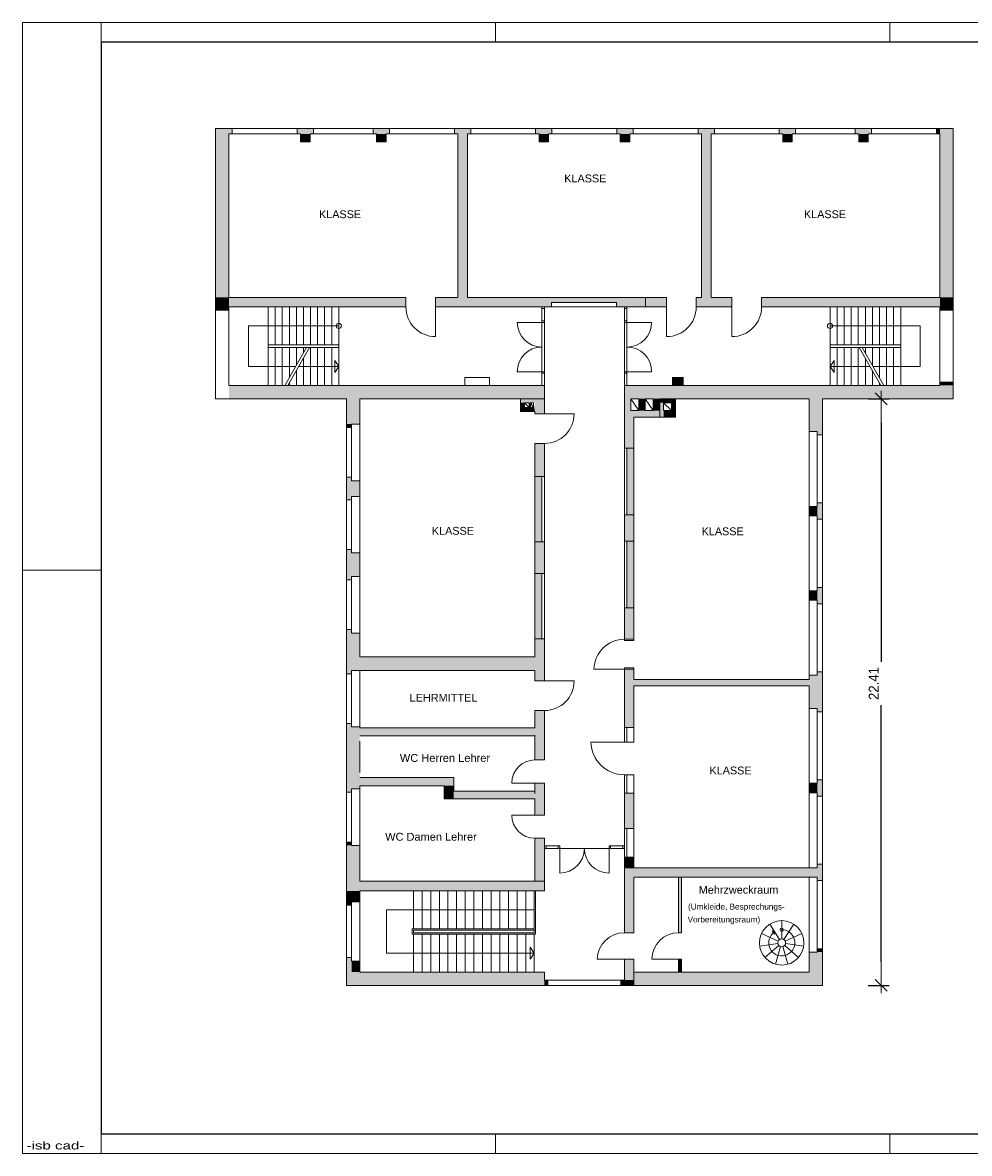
# Model space of a CAD drawing. Header units: millimetres. Extents: x 0 to 61.6, y 0 to 43.2.
# Tile 1 of 2: x 0 to 36.2, y 0 to 43.2. Entities that reach past the tile are written whole.
import ezdxf
from ezdxf.enums import TextEntityAlignment as Align

# ---------------------------------------------------------------- set-up
doc = ezdxf.new("R2010")
doc.units = ezdxf.units.MM
doc.linetypes.add('DURCHG', pattern=[0])
for name, color, linetype in [('BEMASSUNG', 7, 'Continuous'), ('BESCHRIFTUNG', 7, 'Continuous'), ('FASSADE', 7, 'Continuous'), ('FENSTER', 7, 'Continuous'), ('GELAENDER', 7, 'Continuous'), ('GEOMETRIE', 7, 'Continuous'), ('GERAETE', 7, 'Continuous'), ('PLANSYMBOL', 7, 'Continuous'), ('SCHRAFF', 7, 'Continuous'), ('TEXTE', 7, 'Continuous'), ('TRAGWAND', 7, 'Continuous'), ('TREPPE', 7, 'Continuous'), ('TUER', 7, 'Continuous')]:
    doc.layers.add(name, color=color, linetype=linetype)
doc.styles.add('Arial', font='ARIAL.TTF')
doc.dimstyles.new('ISBSTRICH1E', dxfattribs={"dimtxt": 0.375, "dimasz": 0.9, "dimexe": 0.3, "dimexo": 0, "dimgap": 0.135, "dimtad": 1, "dimdec": 4, "dimzin": 0, "dimdsep": 46, "dimtxsty": 'Standard', "dimblk": 'ID1', "dimblk1": 'ID1', "dimblk2": 'ID1', "dimcen": 0.09, "dimdle": 0.3, "dimclrd": 7, "dimclre": 7, "dimclrt": 7, "dimadec": 4, "dimazin": 0, "dimtfac": 1, "dimtdec": 4, "dimtix": 1, "dimtmove": 2, "dimatfit": 3, "dimfxl": 0, "dimtvp": 0.001778, "dimtolj": 1, "dimtzin": 0, "dimarcsym": 0})

# ---------------------------------------------------------------- blocks, each defined once
blk = doc.blocks.new('ID1')
at = {"layer": 'BEMASSUNG', "color": 7, "linetype": 'DURCHG', "lineweight": 9, "ltscale": 1.5}
blk.add_line((0.333, 0), (-1, 0), dxfattribs=at)
at = {"layer": 'BEMASSUNG', "color": 7, "linetype": 'DURCHG', "lineweight": 25, "ltscale": 1.5}
blk.add_line((-0.25, -0.25), (0.25, 0.25), dxfattribs=at)
blk = doc.blocks.new('*D2')
at = {"layer": 'BEMASSUNG', "color": 7, "lineweight": -2}
for p, q in [((32.322, 28.829), (33.122, 28.829)), ((32.822, 27.929), (32.822, 18.774)), ((32.822, 7.319), (32.822, 17.125)), ((32.322, 6.419), (33.122, 6.419))]:
    blk.add_line(p, q, dxfattribs=at)
at = {"layer": 'Defpoints', "color": 0}
for p in [(32.322, 28.829), (32.322, 6.419), (32.822, 6.419)]:
    blk.add_point(p, dxfattribs=at)
at = {"layer": 'BEMASSUNG', "color": 7, "lineweight": -2, "xscale": 0.9, "yscale": 0.9, "zscale": 0.9}
for p, rotation in [((32.822, 28.829), 89.9999999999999), ((32.822, 6.419), 269.9999999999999)]:
    blk.add_blockref('ID1', p, dxfattribs=dict(at, rotation=rotation))
at = {"layer": 'BEMASSUNG', "color": 7, "insert": (32.534, 17.95), "char_height": 0.375, "attachment_point": 5, "rotation": 90}
blk.add_mtext('\\A1;22.41', dxfattribs=at)

msp = doc.modelspace()

# ---------------------------------------------------------------- hatches: boundary and pattern name
at = {"layer": 'SCHRAFF'}
for points in [[(7.37636, 38.94918), (8.01636, 38.94918), (8.01636, 39.14918), (7.37636, 39.14918)], [(7.37636, 32.70418), (7.88636, 32.70418), (7.88636, 38.94918), (7.37636, 38.94918)], [(10.49619, 38.94918), (11.12119, 38.94918), (11.12119, 39.14918), (10.49619, 39.14918)], [(10.62619, 38.63918), (10.99119, 38.63918), (10.99119, 38.94918), (10.62619, 38.94918)], [(13.40152, 38.94918), (14.02652, 38.94918), (14.02652, 39.14918), (13.40152, 39.14918)], [(13.53152, 38.63918), (13.89652, 38.63918), (13.89652, 38.94918), (13.53152, 38.94918)], [(16.50636, 38.94918), (17.13136, 38.94918), (17.13136, 39.14918), (16.50636, 39.14918)], [(16.63636, 32.70418), (17.00136, 32.70418), (17.00136, 38.94918), (16.63636, 38.94918)], [(19.61119, 38.94918), (20.23619, 38.94918), (20.23619, 39.14918), (19.61119, 39.14918)], [(19.74119, 38.63918), (20.10619, 38.63918), (20.10619, 38.94918), (19.74119, 38.94918)], [(22.71652, 38.94918), (23.34152, 38.94918), (23.34152, 39.14918), (22.71652, 39.14918)], [(22.84652, 38.63918), (23.21152, 38.63918), (23.21152, 38.94918), (22.84652, 38.94918)], [(25.82136, 38.94918), (26.44636, 38.94918), (26.44636, 39.14918), (25.82136, 39.14918)], [(25.95136, 32.70418), (26.31636, 32.70418), (26.31636, 38.94918), (25.95136, 38.94918)], [(28.92619, 38.94918), (29.55119, 38.94918), (29.55119, 39.14918), (28.92619, 39.14918)], [(29.05619, 38.63918), (29.42119, 38.63918), (29.42119, 38.94918), (29.05619, 38.94918)], [(31.83152, 38.94918), (32.45652, 38.94918), (32.45652, 39.14918), (31.83152, 39.14918)], [(31.96152, 38.63918), (32.32652, 38.63918), (32.32652, 38.94918), (31.96152, 38.94918)], [(34.93636, 38.94918), (35.06636, 38.94918), (35.06636, 39.14918), (34.93636, 39.14918)], [(35.06636, 32.70418), (35.57636, 32.70418), (35.57636, 39.14918), (35.06636, 39.14918)], [(7.37636, 32.20918), (7.88636, 32.20918), (7.88636, 32.70418), (7.37636, 32.70418)], [(7.88636, 32.33918), (14.65136, 32.33918), (14.65136, 32.70418), (7.88636, 32.70418)], [(15.78636, 32.33918), (20.21886, 32.33918), (20.21886, 32.70418), (15.78636, 32.70418)], [(20.21886, 32.50418), (22.70636, 32.50418), (22.70636, 32.70418), (20.21886, 32.70418)], [(22.70636, 32.33918), (24.61636, 32.33918), (24.61636, 32.70418), (22.70636, 32.70418)], [(25.75136, 32.33918), (27.11636, 32.33918), (27.11636, 32.70418), (25.75136, 32.70418)], [(28.25136, 32.33918), (35.06636, 32.33918), (35.06636, 32.70418), (28.25136, 32.70418)], [(35.06636, 32.20918), (35.57636, 32.20918), (35.57636, 32.70418), (35.06636, 32.70418)], [(24.84499, 29.33918), (25.24499, 29.33918), (25.24499, 29.63918), (24.84499, 29.63918)], [(35.06636, 29.33918), (35.57636, 29.33918), (35.57636, 29.46918), (35.06636, 29.46918)], [(7.88636, 28.82918), (19.94886, 28.82918), (19.94886, 29.33918), (7.88636, 29.33918)], [(23.00386, 28.12918), (23.25386, 28.12918), (23.25386, 29.33918), (23.00386, 29.33918)], [(23.25386, 28.82918), (35.57636, 28.82918), (35.57636, 29.33918), (23.25386, 29.33918)], [(12.37636, 27.85918), (12.88636, 27.85918), (12.88636, 28.82918), (12.37636, 28.82918)], [(19.03386, 28.67918), (19.58386, 28.67918), (19.58386, 28.8281), (19.03386, 28.8281)], [(19.03386, 28.49918), (19.18386, 28.49918), (19.18386, 28.67918), (19.03386, 28.67918)], [(19.36386, 28.49918), (19.41386, 28.49918), (19.41386, 28.67918), (19.36386, 28.67918)], [(19.53386, 28.34918), (19.58386, 28.34918), (19.53386, 28.67918)], [(19.58386, 28.25874), (19.94886, 28.25874), (19.94886, 28.82918), (19.58386, 28.82918)], [(23.55386, 28.37918), (23.80386, 28.37918), (23.80386, 28.82918), (23.55386, 28.82918)], [(24.10386, 28.47918), (24.35386, 28.47918), (24.35386, 28.82918), (24.10386, 28.82918)], [(24.35386, 28.67918), (24.80386, 28.67918), (24.80386, 28.82918), (24.35386, 28.82918)], [(24.35386, 28.12918), (24.50386, 28.12918), (24.50386, 28.67918), (24.35386, 28.67918)], [(24.80386, 28.37918), (24.95386, 28.37918), (24.95386, 28.82918), (24.80386, 28.82918)], [(30.06636, 27.57918), (30.37636, 27.57918), (30.37636, 28.82918), (30.06636, 28.82918)], [(30.37636, 27.44918), (30.57636, 27.44918), (30.57636, 28.82918), (30.37636, 28.82918)], [(19.03386, 28.34918), (19.53386, 28.34918), (19.53386, 28.49918), (19.03386, 28.49918)], [(23.00386, 26.93918), (23.36886, 26.93918), (23.36886, 28.12918), (23.00386, 28.12918)], [(23.25386, 28.12918), (24.35386, 28.12918), (24.35386, 28.37918), (23.25386, 28.37918)], [(24.10386, 28.37918), (24.35386, 28.37918), (24.35386, 28.47918), (24.10386, 28.47918)], [(24.50386, 28.12918), (24.95386, 28.12918), (24.95386, 28.37918), (24.50386, 28.37918)], [(12.37636, 27.72918), (12.57636, 27.72918), (12.57636, 27.85918), (12.37636, 27.85918)], [(19.58386, 25.85874), (19.94886, 25.85874), (19.94886, 27.12374), (19.58386, 27.12374)], [(23.10386, 20.83918), (23.36886, 20.83918), (23.36886, 26.93918), (23.10386, 26.93918)], [(12.37636, 24.96918), (12.57636, 24.96918), (12.57636, 25.82918), (12.37636, 25.82918)], [(12.57636, 25.09918), (12.88636, 25.09918), (12.88636, 25.69918), (12.57636, 25.69918)], [(19.58386, 23.35874), (19.84886, 23.35874), (19.84886, 25.85874), (19.58386, 25.85874)], [(30.06636, 24.35418), (30.37636, 24.35418), (30.37636, 24.71918), (30.06636, 24.71918)], [(30.37636, 24.22418), (30.57636, 24.22418), (30.57636, 24.84918), (30.37636, 24.84918)], [(23.00386, 23.38918), (23.10386, 23.38918), (23.10386, 24.38918), (23.00386, 24.38918)], [(19.58386, 22.15874), (19.94886, 22.15874), (19.94886, 23.35874), (19.58386, 23.35874)], [(12.37636, 21.90918), (12.57636, 21.90918), (12.57636, 23.06918), (12.37636, 23.06918)], [(12.57636, 22.03918), (12.88636, 22.03918), (12.88636, 22.93918), (12.57636, 22.93918)], [(19.58386, 19.65874), (19.84886, 19.65874), (19.84886, 22.15874), (19.58386, 22.15874)], [(30.37636, 20.99918), (30.57636, 20.99918), (30.57636, 21.62418), (30.37636, 21.62418)], [(30.06636, 21.12918), (30.37636, 21.12918), (30.37636, 21.49418), (30.06636, 21.49418)], [(23.00386, 19.63918), (23.36886, 19.63918), (23.36886, 20.83918), (23.00386, 20.83918)], [(12.37636, 18.32418), (12.57636, 18.32418), (12.57636, 20.00918), (12.37636, 20.00918)], [(12.57636, 18.45418), (12.88636, 18.45418), (12.88636, 19.87918), (12.57636, 19.87918)], [(19.58386, 18.05418), (19.94886, 18.05418), (19.94886, 19.65874), (19.58386, 19.65874)], [(12.88636, 18.45418), (19.58386, 18.45418), (19.58386, 18.96418), (12.88636, 18.96418)], [(23.00386, 16.26418), (23.36886, 16.26418), (23.36886, 18.50418), (23.00386, 18.50418)], [(30.06636, 16.99918), (30.37636, 16.99918), (30.37636, 18.26918), (30.06636, 18.26918)], [(30.37636, 16.86918), (30.57636, 16.86918), (30.57636, 18.39918), (30.37636, 18.39918)], [(23.36886, 17.86418), (30.06636, 17.86418), (30.06636, 18.10418), (23.36886, 18.10418)], [(19.58386, 15.02918), (19.94886, 15.02918), (19.94886, 16.91918), (19.58386, 16.91918)], [(12.37636, 13.79418), (12.57636, 13.79418), (12.57636, 16.42418), (12.37636, 16.42418)], [(12.57636, 13.92418), (12.88636, 13.92418), (12.88636, 16.29418), (12.57636, 16.29418)], [(12.88636, 15.95193), (19.58386, 15.95193), (19.58386, 16.26084), (12.88636, 16.26084)], [(12.88636, 14.04418), (16.48263, 14.04418), (16.48263, 14.35418), (12.88636, 14.35418)], [(30.37636, 13.64418), (30.57636, 13.64418), (30.57636, 14.26918), (30.37636, 14.26918)], [(16.11798, 13.53963), (16.48263, 13.53963), (16.48263, 14.04418), (16.11798, 14.04418)], [(16.48263, 13.53963), (19.58386, 13.53963), (19.58386, 13.83744), (16.48263, 13.83744)], [(19.58386, 12.92463), (19.94886, 12.92463), (19.94886, 14.14418), (19.58386, 14.14418)], [(30.06636, 13.77418), (30.37636, 13.77418), (30.37636, 14.13918), (30.06636, 14.13918)], [(23.00386, 12.41418), (23.36886, 12.41418), (23.36886, 13.76418), (23.00386, 13.76418)], [(12.37636, 11.76418), (12.57636, 11.76418), (12.57636, 11.89418), (12.37636, 11.89418)], [(12.37636, 10.393), (12.88636, 10.393), (12.88636, 11.76418), (12.37636, 11.76418)], [(19.58386, 10.40114), (19.94886, 10.40114), (19.94886, 12.03963), (19.58386, 12.03963)], [(23.00386, 10.91418), (23.36886, 10.91418), (23.36886, 11.31418), (23.00386, 11.31418)], [(23.00386, 10.54918), (30.37636, 10.54918), (30.37636, 10.91418), (23.00386, 10.91418)], [(30.37636, 10.41918), (30.57636, 10.41918), (30.57636, 11.04418), (30.37636, 11.04418)], [(12.37636, 10.02918), (19.94886, 10.02918), (19.94886, 10.393), (12.37636, 10.393)], [(23.00386, 8.42918), (23.36886, 8.42918), (23.36886, 10.54918), (23.00386, 10.54918)], [(25.06886, 8.42918), (25.18386, 8.42918), (25.18386, 10.54918), (25.06886, 10.54918)], [(12.37636, 9.60918), (12.88636, 9.60918), (12.88636, 10.02918), (12.37636, 10.02918)], [(12.37636, 9.47918), (12.57636, 9.47918), (12.57636, 9.60918), (12.37636, 9.60918)], [(30.37636, 7.68918), (30.57636, 7.68918), (30.57636, 7.81918), (30.37636, 7.81918)], [(12.37636, 6.92918), (12.57636, 6.92918), (12.57636, 7.47918), (12.37636, 7.47918)], [(12.57636, 6.92918), (12.88636, 6.92918), (12.88636, 7.34918), (12.57636, 7.34918)], [(23.00386, 6.61918), (23.36886, 6.61918), (23.36886, 7.41918), (23.00386, 7.41918)], [(25.06886, 6.92918), (25.18386, 6.92918), (25.18386, 7.41918), (25.06886, 7.41918)], [(30.06636, 6.91918), (30.57636, 6.91918), (30.57636, 7.68918), (30.06636, 7.68918)], [(12.37636, 6.41918), (19.94886, 6.41918), (19.94886, 6.92918), (12.37636, 6.92918)], [(23.36886, 6.41918), (30.57636, 6.41918), (30.57636, 6.91918), (23.36886, 6.91918)], [(19.94886, 6.41918), (20.07886, 6.41918), (20.07886, 6.61918), (19.94886, 6.61918)], [(22.87386, 6.41918), (23.36886, 6.41918), (23.36886, 6.61918), (22.87386, 6.61918)]]:
    msp.add_hatch(color=254, dxfattribs=at).paths.add_polyline_path(points)

# ---------------------------------------------------------------- linework, layer by layer
at = {"layer": 'FASSADE', "color": 7, "linetype": 'DURCHG', "lineweight": 9, "ltscale": 1.5}
msp.add_line((20.21886, 32.33918), (22.70636, 32.33918), dxfattribs=at)
at = {"layer": 'FENSTER', "color": 7, "linetype": 'DURCHG', "lineweight": 9, "ltscale": 1.5}
for p, q in [((8.01636, 39.14918), (10.49619, 39.14918)), ((10.49619, 38.94918), (8.01636, 38.94918)), ((11.12119, 39.14918), (13.40152, 39.14918)), ((13.40152, 38.94918), (11.12119, 38.94918)), ((14.02652, 39.14918), (16.50636, 39.14918)), ((16.50636, 38.94918), (14.02652, 38.94918)), ((19.61119, 39.14918), (17.13136, 39.14918)), ((17.13136, 38.94918), (19.61119, 38.94918)), ((22.71652, 39.14918), (20.23619, 39.14918)), ((20.23619, 38.94918), (22.71652, 38.94918)), ((25.82136, 39.14918), (23.34152, 39.14918)), ((23.34152, 38.94918), (25.82136, 38.94918)), ((28.92619, 39.14918), (26.44636, 39.14918)), ((26.44636, 38.94918), (28.92619, 38.94918)), ((31.83152, 39.14918), (29.55119, 39.14918)), ((29.55119, 38.94918), (31.83152, 38.94918)), ((34.93636, 39.14918), (32.45652, 39.14918)), ((32.45652, 38.94918), (34.93636, 38.94918)), ((7.37636, 29.46918), (7.37636, 32.20918)), ((7.88636, 32.20918), (7.88636, 29.46918)), ((35.06636, 29.46918), (35.06636, 32.20918)), ((35.57636, 32.20918), (35.57636, 29.46918)), ((12.37636, 27.72918), (12.37636, 25.82918)), ((12.57636, 27.72918), (12.57636, 25.82918)), ((12.88636, 27.85918), (12.88636, 25.69918)), ((30.06636, 27.57918), (30.06636, 24.71918)), ((30.37636, 27.44918), (30.37636, 24.84918)), ((30.57636, 27.44918), (30.57636, 24.84918)), ((23.00386, 26.93918), (23.00386, 24.38918)), ((23.10386, 24.38918), (23.10386, 26.93918)), ((23.36886, 26.93918), (23.36886, 24.38918)), ((19.58386, 25.85874), (19.58386, 23.35874)), ((19.84886, 23.35874), (19.84886, 25.85874)), ((19.94886, 23.35874), (19.94886, 25.85874)), ((12.88636, 25.09918), (12.88636, 22.93918)), ((12.37636, 24.96918), (12.37636, 23.06918)), ((12.57636, 24.96918), (12.57636, 23.06918)), ((30.06636, 24.35418), (30.06636, 21.49418)), ((30.37636, 24.22418), (30.37636, 21.62418)), ((30.57636, 24.22418), (30.57636, 21.62418)), ((23.00386, 23.38918), (23.00386, 20.83918)), ((23.10386, 20.83918), (23.10386, 23.38918)), ((23.36886, 23.38918), (23.36886, 20.83918)), ((12.88636, 22.03918), (12.88636, 19.87918)), ((19.58386, 22.15874), (19.58386, 19.65874)), ((19.84886, 19.65874), (19.84886, 22.15874)), ((19.94886, 19.65874), (19.94886, 22.15874)), ((12.37636, 21.90918), (12.37636, 20.00918)), ((12.57636, 21.90918), (12.57636, 20.00918)), ((30.06636, 21.12918), (30.06636, 18.26918)), ((30.37636, 20.99918), (30.37636, 18.39918)), ((30.57636, 20.99918), (30.57636, 18.39918)), ((12.37636, 18.32418), (12.37636, 16.42418)), ((12.57636, 18.32418), (12.57636, 16.42418)), ((12.88636, 18.45418), (12.88636, 16.29418)), ((30.06636, 16.99918), (30.06636, 14.13918)), ((30.37636, 16.86918), (30.37636, 14.26918)), ((30.57636, 16.86918), (30.57636, 14.26918)), ((12.88636, 13.92418), (12.88636, 11.76418)), ((12.37636, 13.79418), (12.37636, 11.89418)), ((12.57636, 13.79418), (12.57636, 11.89418)), ((30.06636, 13.77418), (30.06636, 10.91418)), ((30.37636, 13.64418), (30.37636, 11.04418)), ((30.57636, 13.64418), (30.57636, 11.04418)), ((23.00386, 12.41418), (23.00386, 11.31418)), ((23.10386, 11.31418), (23.10386, 12.41418)), ((23.36886, 12.41418), (23.36886, 11.31418)), ((30.06636, 10.54918), (30.06636, 7.68918)), ((30.37636, 10.41918), (30.37636, 7.81918)), ((30.57636, 10.41918), (30.57636, 7.81918)), ((12.88636, 9.60918), (12.88636, 7.34918)), ((12.37636, 9.47918), (12.37636, 7.47918)), ((12.57636, 9.47918), (12.57636, 7.47918)), ((20.07886, 6.61918), (22.87386, 6.61918)), ((22.87386, 6.41918), (20.07886, 6.41918))]:
    msp.add_line(p, q, dxfattribs=at)
at = {"layer": 'GELAENDER', "color": 7, "linetype": 'DURCHG', "lineweight": 15, "ltscale": 1.5}
for p, q in [((19.56136, 8.42918), (19.56136, 10.02918)), ((19.61136, 8.37918), (19.61136, 10.02918)), ((19.56136, 8.57918), (14.89136, 8.57918)), ((14.89136, 8.57918), (14.89136, 8.37918)), ((14.89136, 8.37918), (19.61136, 8.37918)), ((19.56136, 8.52918), (14.94136, 8.52918)), ((14.94136, 8.52918), (14.94136, 8.42918)), ((14.94136, 8.42918), (19.56136, 8.42918))]:
    msp.add_line(p, q, dxfattribs=at)
at = {"layer": 'GEOMETRIE', "color": 7, "linetype": 'DURCHG', "lineweight": 9, "ltscale": 1.5}
for p, q in [((61.65, 43.2), (0, 43.2)), ((0, 43.2), (0, 0)), ((3, 42.45), (3, 43.2)), ((18.075, 42.45), (18.075, 43.2)), ((33.15, 42.45), (33.15, 43.2)), ((19.94886, 32.33918), (19.94886, 29.33918)), ((23.00386, 32.33918), (23.00386, 29.33918)), ((18.27422, 29.33918), (18.54, 29.33918)), ((18.64756, 29.33918), (18.95403, 29.33918)), ((19.58386, 28.82918), (19.94886, 28.82918)), ((19.94886, 28.25874), (21.08386, 28.25874)), ((0, 22.275), (3, 22.275)), ((19.94886, 18.05418), (21.08386, 18.05418)), ((19.58386, 16.26084), (12.88636, 16.26084)), ((19.58386, 15.95193), (12.88636, 15.95193)), ((19.58386, 15.02918), (19.94886, 15.02918)), ((16.48263, 14.35418), (12.88636, 14.35418)), ((16.48263, 14.03744), (16.48263, 14.35418)), ((16.11798, 13.53963), (16.11798, 14.04418)), ((16.48263, 14.03744), (16.48263, 13.83744)), ((16.68263, 13.83744), (16.48263, 13.83744)), ((16.68263, 13.83744), (19.58386, 13.83744)), ((19.58386, 14.14418), (18.69886, 14.14418)), ((19.58386, 13.53963), (16.11798, 13.53963)), ((19.58386, 12.92463), (18.69886, 12.92463)), ((19.58386, 12.92463), (19.94886, 12.92463)), ((19.58386, 12.03963), (19.94886, 12.03963)), ((19.94886, 10.02918), (19.94886, 10.39418)), ((3, 0), (3, 0.75)), ((18.075, 0), (18.075, 0.75)), ((33.15, 0), (33.15, 0.75)), ((0, 0), (61.65, 0))]:
    msp.add_line(p, q, dxfattribs=at)
at = {"layer": 'GEOMETRIE', "color": 7, "linetype": 'DURCHG', "lineweight": 25, "ltscale": 1.5}
for p, q in [((60.9, 42.45), (3, 42.45)), ((3, 42.45), (3, 0.75)), ((3, 0.75), (60.9, 0.75))]:
    msp.add_line(p, q, dxfattribs=at)
at = {"layer": 'GEOMETRIE', "color": 7, "linetype": 'DURCHG', "lineweight": 9, "ltscale": 1.5}
for centre, radius, start, end in [((19.94886, 28.25874), 1.135, 270, 0), ((19.94886, 18.05418), 1.135, 270, 0), ((19.58386, 14.14418), 0.885, 90, 180), ((19.58386, 12.92463), 0.885, 180, 270)]:
    msp.add_arc(centre, radius, start, end, dxfattribs=at)
at = {"layer": 'GERAETE', "color": 254, "linetype": 'DURCHG', "lineweight": 15, "ltscale": 1.5}
for p, q in [((17.85086, 29.63918), (16.90086, 29.63918)), ((16.90086, 29.63918), (16.90086, 29.33918)), ((17.85086, 29.33918), (17.85086, 29.63918)), ((25.24499, 29.63918), (24.84499, 29.63918)), ((24.84499, 29.63918), (24.84499, 29.33918)), ((25.24499, 29.33918), (25.24499, 29.63918)), ((16.90086, 29.33918), (17.85086, 29.33918)), ((24.84499, 29.33918), (25.24499, 29.33918))]:
    msp.add_line(p, q, dxfattribs=at)
at = {"layer": 'PLANSYMBOL', "color": 7, "linetype": 'DURCHG', "lineweight": 9, "ltscale": 1.5}
for p, q in [((12.08636, 31.61418), (8.63636, 31.61418)), ((8.63636, 31.61418), (8.63636, 30.06418)), ((30.86636, 31.61418), (34.31636, 31.61418)), ((34.31636, 31.61418), (34.31636, 30.06418)), ((10.85498, 30.78918), (10.02533, 29.33918)), ((10.97019, 30.78918), (10.14054, 29.33918)), ((31.98252, 30.78918), (32.81218, 29.33918)), ((32.09773, 30.78918), (32.92739, 29.33918)), ((12.08636, 30.06418), (11.93228, 30.29425)), ((11.93228, 30.29425), (11.93228, 29.83412)), ((30.86636, 30.06418), (31.02044, 30.29425)), ((31.02044, 30.29425), (31.02044, 29.83412)), ((8.63636, 30.06418), (10.44015, 30.06418)), ((10.55537, 30.06418), (12.08636, 30.06418)), ((11.93228, 29.83412), (12.08636, 30.06418)), ((32.39735, 30.06418), (30.86636, 30.06418)), ((31.02044, 29.83412), (30.86636, 30.06418)), ((34.31636, 30.06418), (32.51256, 30.06418)), ((19.18386, 28.67918), (19.36386, 28.49918)), ((19.41386, 28.67918), (19.53386, 28.49918)), ((23.55386, 28.37918), (23.25386, 28.82918)), ((24.10386, 28.37918), (23.80386, 28.82918)), ((24.50386, 28.67918), (24.80386, 28.37918)), ((19.56136, 9.30418), (13.91386, 9.30418)), ((13.91386, 9.30418), (13.91386, 7.65418)), ((28.74241, 8.37085), (28.6589, 8.50079)), ((28.6589, 8.50079), (28.74844, 8.46339)), ((28.74844, 8.46339), (28.74241, 8.37085)), ((19.56136, 7.65418), (19.40728, 7.88425)), ((19.40728, 7.88425), (19.40728, 7.42412)), ((13.91386, 7.65418), (19.56136, 7.65418)), ((19.40728, 7.42412), (19.56136, 7.65418))]:
    msp.add_line(p, q, dxfattribs=at)
for centre, radius in [((12.08636, 31.61418), 0.1), ((30.86636, 31.61418), 0.1), ((29.01876, 8.54276), 0.06)]:
    msp.add_circle(centre, radius, dxfattribs=at)
msp.add_arc((29.01876, 8.04276), 0.5, 122.727273, 90, dxfattribs=at)
at = {"layer": 'TRAGWAND', "color": 7, "linetype": 'DURCHG', "lineweight": 9, "ltscale": 1.5}
for p, q in [((7.37636, 32.20918), (7.37636, 39.14918)), ((8.01636, 39.14918), (7.37636, 39.14918)), ((7.88636, 32.70418), (7.88636, 38.94918)), ((8.01636, 38.94918), (7.88636, 38.94918)), ((8.01636, 39.14918), (8.01636, 38.94918)), ((11.12119, 39.14918), (10.49619, 39.14918)), ((11.12119, 39.14918), (10.49619, 39.14918)), ((10.49619, 39.14918), (10.49619, 38.94918)), ((10.62619, 38.94918), (10.49619, 38.94918)), ((10.62619, 38.94918), (10.49619, 38.94918)), ((10.62619, 38.94918), (10.62619, 38.63918)), ((11.12119, 38.94918), (10.99119, 38.94918)), ((11.12119, 38.94918), (10.99119, 38.94918)), ((10.99119, 38.94918), (10.99119, 38.63918)), ((11.12119, 39.14918), (11.12119, 38.94918)), ((14.02652, 39.14918), (13.40152, 39.14918)), ((14.02652, 39.14918), (13.40152, 39.14918)), ((13.40152, 39.14918), (13.40152, 38.94918)), ((13.53152, 38.94918), (13.40152, 38.94918)), ((13.53152, 38.94918), (13.40152, 38.94918)), ((13.53152, 38.94918), (13.53152, 38.63918)), ((14.02652, 38.94918), (13.89652, 38.94918)), ((14.02652, 38.94918), (13.89652, 38.94918)), ((13.89652, 38.94918), (13.89652, 38.63918)), ((14.02652, 39.14918), (14.02652, 38.94918)), ((16.50636, 39.14918), (17.13136, 39.14918)), ((16.50636, 39.14918), (16.50636, 38.94918)), ((16.50636, 38.94918), (16.63636, 38.94918)), ((16.63636, 38.94918), (16.63636, 32.70418)), ((17.00136, 38.94918), (17.00136, 32.70418)), ((17.00136, 38.94918), (17.13136, 38.94918)), ((17.13136, 39.14918), (17.13136, 38.94918)), ((19.61119, 39.14918), (20.23619, 39.14918)), ((19.61119, 39.14918), (20.23619, 39.14918)), ((19.61119, 39.14918), (19.61119, 38.94918)), ((19.61119, 38.94918), (19.74119, 38.94918)), ((19.61119, 38.94918), (19.74119, 38.94918)), ((19.74119, 38.94918), (19.74119, 38.63918)), ((20.10619, 38.94918), (20.23619, 38.94918)), ((20.10619, 38.94918), (20.23619, 38.94918)), ((20.10619, 38.94918), (20.10619, 38.63918)), ((20.23619, 39.14918), (20.23619, 38.94918)), ((22.71652, 39.14918), (23.34152, 39.14918)), ((22.71652, 39.14918), (23.34152, 39.14918)), ((22.71652, 39.14918), (22.71652, 38.94918)), ((22.71652, 38.94918), (22.84652, 38.94918)), ((22.71652, 38.94918), (22.84652, 38.94918)), ((22.84652, 38.94918), (22.84652, 38.63918)), ((23.21152, 38.94918), (23.34152, 38.94918)), ((23.21152, 38.94918), (23.34152, 38.94918)), ((23.21152, 38.94918), (23.21152, 38.63918)), ((23.34152, 39.14918), (23.34152, 38.94918)), ((25.82136, 39.14918), (26.44636, 39.14918)), ((25.82136, 39.14918), (25.82136, 38.94918)), ((25.82136, 38.94918), (25.95136, 38.94918)), ((25.95136, 38.94918), (25.95136, 32.70418)), ((26.31636, 38.94918), (26.31636, 32.70418)), ((26.31636, 38.94918), (26.44636, 38.94918)), ((26.44636, 39.14918), (26.44636, 38.94918)), ((28.92619, 39.14918), (29.55119, 39.14918)), ((28.92619, 39.14918), (29.55119, 39.14918)), ((28.92619, 39.14918), (28.92619, 38.94918)), ((28.92619, 38.94918), (29.05619, 38.94918)), ((28.92619, 38.94918), (29.05619, 38.94918)), ((29.05619, 38.94918), (29.05619, 38.63918)), ((29.42119, 38.94918), (29.55119, 38.94918)), ((29.42119, 38.94918), (29.55119, 38.94918)), ((29.42119, 38.94918), (29.42119, 38.63918)), ((29.55119, 39.14918), (29.55119, 38.94918)), ((31.83152, 39.14918), (32.45652, 39.14918)), ((31.83152, 39.14918), (32.45652, 39.14918)), ((31.83152, 39.14918), (31.83152, 38.94918)), ((31.83152, 38.94918), (31.96152, 38.94918)), ((31.83152, 38.94918), (31.96152, 38.94918)), ((31.96152, 38.94918), (31.96152, 38.63918)), ((32.32652, 38.94918), (32.45652, 38.94918)), ((32.32652, 38.94918), (32.45652, 38.94918)), ((32.32652, 38.94918), (32.32652, 38.63918)), ((32.45652, 39.14918), (32.45652, 38.94918)), ((34.93636, 39.14918), (35.57636, 39.14918)), ((34.93636, 39.14918), (34.93636, 38.94918)), ((34.93636, 38.94918), (35.06636, 38.94918)), ((34.93636, 38.94918), (35.06636, 38.94918)), ((35.06636, 32.70418), (35.06636, 38.94918)), ((35.57636, 32.20918), (35.57636, 39.14918)), ((10.99119, 38.63918), (10.62619, 38.63918)), ((13.89652, 38.63918), (13.53152, 38.63918)), ((19.74119, 38.63918), (20.10619, 38.63918)), ((22.84652, 38.63918), (23.21152, 38.63918)), ((29.05619, 38.63918), (29.42119, 38.63918)), ((31.96152, 38.63918), (32.32652, 38.63918)), ((7.88636, 32.70418), (14.65136, 32.70418)), ((14.65136, 32.33918), (14.65136, 32.70418)), ((15.78636, 32.70418), (16.63636, 32.70418)), ((15.78636, 32.33918), (15.78636, 32.70418)), ((17.00136, 32.70418), (24.61636, 32.70418)), ((20.21886, 32.33918), (20.21886, 32.50418)), ((22.70636, 32.50418), (20.21886, 32.50418)), ((22.70636, 32.33918), (22.70636, 32.50418)), ((23.81636, 32.33918), (23.81636, 32.70418)), ((24.61636, 32.33918), (24.61636, 32.70418)), ((25.75136, 32.70418), (25.95136, 32.70418)), ((25.75136, 32.33918), (25.75136, 32.70418)), ((26.31636, 32.70418), (27.11636, 32.70418)), ((27.11636, 32.33918), (27.11636, 32.70418)), ((28.25136, 32.70418), (35.06636, 32.70418)), ((28.25136, 32.33918), (28.25136, 32.70418)), ((7.37636, 32.20918), (7.88636, 32.20918)), ((7.88636, 32.20918), (7.88636, 32.33918)), ((7.88636, 32.33918), (14.65136, 32.33918)), ((15.78636, 32.33918), (20.21886, 32.33918)), ((22.70636, 32.33918), (24.61636, 32.33918)), ((25.75136, 32.33918), (27.11636, 32.33918)), ((28.25136, 32.33918), (35.06636, 32.33918)), ((35.06636, 32.20918), (35.06636, 32.33918)), ((35.06636, 32.20918), (35.57636, 32.20918)), ((7.37636, 28.82918), (7.37636, 29.46918)), ((7.88636, 29.33918), (7.88636, 29.46918)), ((35.06636, 29.33918), (35.06636, 29.46918)), ((35.06636, 29.46918), (35.57636, 29.46918)), ((35.57636, 28.82918), (35.57636, 29.46918)), ((7.88636, 29.33918), (14.43367, 29.33918)), ((14.43367, 29.33918), (18.27422, 29.33918)), ((18.64756, 29.33918), (18.54, 29.33918)), ((19.94886, 29.33918), (18.95403, 29.33918)), ((19.94886, 28.25874), (19.94886, 29.33918)), ((23.00386, 29.33918), (28.45064, 29.33918)), ((23.00386, 26.93918), (23.00386, 29.33918)), ((35.06636, 29.33918), (28.45064, 29.33918)), ((7.37636, 28.82918), (12.37636, 28.82918)), ((12.37636, 27.72918), (12.37636, 28.82918)), ((12.88636, 27.85918), (12.88636, 28.82918)), ((12.88636, 28.82918), (19.58386, 28.82918)), ((19.03386, 28.34918), (19.03386, 28.8281)), ((19.36386, 28.67918), (19.18386, 28.67918)), ((19.18386, 28.67918), (19.18386, 28.49918)), ((19.36386, 28.49918), (19.36386, 28.67918)), ((19.41386, 28.49918), (19.41386, 28.67918)), ((19.41386, 28.67918), (19.53386, 28.67918)), ((19.53386, 28.67918), (19.53386, 28.49918)), ((23.25386, 28.82918), (23.55386, 28.82918)), ((23.25386, 28.37918), (23.25386, 28.82918)), ((23.55386, 28.37918), (23.55386, 28.82918)), ((23.80386, 28.82918), (24.10386, 28.82918)), ((23.80386, 28.37918), (23.80386, 28.82918)), ((24.10386, 28.37918), (24.10386, 28.82918)), ((24.35386, 28.82918), (30.06636, 28.82918)), ((24.35386, 28.12918), (24.35386, 28.82918)), ((24.50386, 28.37918), (24.50386, 28.67918)), ((24.50386, 28.67918), (24.80386, 28.67918)), ((24.80386, 28.37918), (24.80386, 28.67918)), ((24.95386, 28.12918), (24.95386, 28.82918)), ((30.06636, 27.57918), (30.06636, 28.82918)), ((30.57636, 27.44918), (30.57636, 28.82918)), ((30.57636, 28.82918), (35.57636, 28.82918)), ((19.03386, 28.34918), (19.58386, 28.34918)), ((19.18386, 28.49918), (19.36386, 28.49918)), ((19.53386, 28.49918), (19.41386, 28.49918)), ((19.58386, 28.34918), (19.58386, 28.25874)), ((19.58386, 28.25874), (19.94886, 28.25874)), ((23.55386, 28.37918), (23.25386, 28.37918)), ((23.36886, 26.93918), (23.36886, 28.12918)), ((24.35386, 28.12918), (23.36886, 28.12918)), ((24.10386, 28.37918), (23.80386, 28.37918)), ((24.35386, 28.12918), (24.95386, 28.12918)), ((24.50386, 28.37918), (24.80386, 28.37918)), ((12.57636, 27.72918), (12.37636, 27.72918)), ((12.88636, 27.85918), (12.57636, 27.85918)), ((12.57636, 27.72918), (12.57636, 27.85918)), ((30.06636, 27.57918), (30.37636, 27.57918)), ((30.37636, 27.44918), (30.37636, 27.57918)), ((30.37636, 27.44918), (30.57636, 27.44918)), ((19.58386, 25.85874), (19.58386, 27.12374)), ((19.58386, 27.12374), (19.94886, 27.12374)), ((19.94886, 25.85874), (19.94886, 27.12374)), ((23.36886, 26.93918), (23.00386, 26.93918)), ((12.37636, 24.96918), (12.37636, 25.82918)), ((12.57636, 25.82918), (12.37636, 25.82918)), ((12.57636, 25.69918), (12.57636, 25.82918)), ((12.88636, 25.69918), (12.57636, 25.69918)), ((12.88636, 25.09918), (12.88636, 25.69918)), ((19.58386, 25.85874), (19.94886, 25.85874)), ((12.88636, 25.09918), (12.57636, 25.09918)), ((12.57636, 24.96918), (12.57636, 25.09918)), ((12.57636, 24.96918), (12.37636, 24.96918)), ((30.06636, 24.35418), (30.06636, 24.71918)), ((30.06636, 24.71918), (30.37636, 24.71918)), ((30.37636, 24.84918), (30.57636, 24.84918)), ((30.37636, 24.84918), (30.37636, 24.71918)), ((30.57636, 24.22418), (30.57636, 24.84918)), ((23.00386, 23.38918), (23.00386, 24.38918)), ((23.36886, 24.38918), (23.00386, 24.38918)), ((23.36886, 23.38918), (23.36886, 24.38918)), ((30.06636, 24.35418), (30.37636, 24.35418)), ((30.37636, 24.22418), (30.37636, 24.35418)), ((30.37636, 24.22418), (30.57636, 24.22418)), ((19.58386, 22.15874), (19.58386, 23.35874)), ((19.58386, 23.35874), (19.94886, 23.35874)), ((19.94886, 22.15874), (19.94886, 23.35874)), ((23.36886, 23.38918), (23.00386, 23.38918)), ((12.37636, 21.90918), (12.37636, 23.06918)), ((12.57636, 23.06918), (12.37636, 23.06918)), ((12.57636, 22.93918), (12.57636, 23.06918)), ((12.88636, 22.93918), (12.57636, 22.93918)), ((12.88636, 22.03918), (12.88636, 22.93918)), ((12.88636, 22.03918), (12.57636, 22.03918)), ((12.57636, 21.90918), (12.57636, 22.03918)), ((19.58386, 22.15874), (19.94886, 22.15874)), ((12.57636, 21.90918), (12.37636, 21.90918)), ((30.37636, 21.62418), (30.57636, 21.62418)), ((30.37636, 21.62418), (30.37636, 21.49418)), ((30.57636, 20.99918), (30.57636, 21.62418)), ((30.06636, 21.12918), (30.06636, 21.49418)), ((30.06636, 21.49418), (30.37636, 21.49418)), ((23.00386, 19.63918), (23.00386, 20.83918)), ((23.36886, 20.83918), (23.00386, 20.83918)), ((23.36886, 19.63918), (23.36886, 20.83918)), ((30.06636, 21.12918), (30.37636, 21.12918)), ((30.37636, 20.99918), (30.37636, 21.12918)), ((30.37636, 20.99918), (30.57636, 20.99918)), ((12.37636, 18.32418), (12.37636, 20.00918)), ((12.57636, 20.00918), (12.37636, 20.00918)), ((12.57636, 19.87918), (12.57636, 20.00918)), ((12.88636, 19.87918), (12.57636, 19.87918)), ((12.88636, 18.96418), (12.88636, 19.87918)), ((19.58386, 18.96418), (19.58386, 19.65874)), ((19.58386, 19.65874), (19.94886, 19.65874)), ((19.94886, 18.05418), (19.94886, 19.65874)), ((23.00386, 19.63918), (23.36886, 19.63918)), ((12.88636, 18.96418), (19.58386, 18.96418)), ((12.57636, 18.32418), (12.37636, 18.32418)), ((12.57636, 18.45418), (19.58386, 18.45418)), ((12.57636, 18.32418), (12.57636, 18.45418)), ((19.58386, 18.05418), (19.58386, 18.45418)), ((23.00386, 16.26418), (23.00386, 18.50418)), ((23.00386, 18.50418), (23.36886, 18.50418)), ((23.36886, 18.10418), (23.36886, 18.50418)), ((30.06636, 18.10418), (30.06636, 18.26918)), ((30.06636, 18.26918), (30.37636, 18.26918)), ((30.37636, 18.39918), (30.57636, 18.39918)), ((30.37636, 18.39918), (30.37636, 18.26918)), ((30.57636, 16.86918), (30.57636, 18.39918)), ((19.58386, 18.05418), (19.94886, 18.05418)), ((23.36886, 18.10418), (30.06636, 18.10418)), ((23.36886, 16.26418), (23.36886, 17.86418)), ((23.36886, 17.86418), (30.06636, 17.86418)), ((30.06636, 16.99918), (30.06636, 17.86418)), ((19.58386, 16.91918), (19.94886, 16.91918)), ((19.58386, 16.91918), (19.58386, 16.26084)), ((19.94886, 16.91918), (19.94886, 15.02918)), ((30.06636, 16.99918), (30.37636, 16.99918)), ((30.37636, 16.86918), (30.37636, 16.99918)), ((30.37636, 16.86918), (30.57636, 16.86918)), ((12.37636, 13.79418), (12.37636, 16.42418)), ((12.57636, 16.42418), (12.37636, 16.42418)), ((12.57636, 16.29418), (12.57636, 16.42418)), ((12.88636, 16.29418), (12.57636, 16.29418)), ((12.88636, 16.29418), (12.88636, 16.26084)), ((23.36886, 16.26418), (23.00386, 16.26418)), ((12.88636, 14.55418), (12.88636, 15.75193)), ((19.58386, 15.97931), (19.58386, 15.02918)), ((30.37636, 14.26918), (30.57636, 14.26918)), ((30.37636, 14.26918), (30.37636, 14.13918)), ((30.57636, 13.64418), (30.57636, 14.26918)), ((12.88636, 13.92418), (12.57636, 13.92418)), ((12.57636, 13.79418), (12.57636, 13.92418)), ((12.88636, 13.92418), (12.88636, 14.04418)), ((12.88636, 14.04418), (16.11798, 14.04418)), ((19.58386, 14.03744), (19.58386, 14.14418)), ((19.58386, 14.03744), (19.58386, 14.14418)), ((19.58386, 14.14418), (19.94886, 14.14418)), ((19.94886, 13.74418), (19.94886, 14.14418)), ((30.06636, 13.77418), (30.06636, 14.13918)), ((30.06636, 14.13918), (30.37636, 14.13918)), ((12.57636, 13.79418), (12.37636, 13.79418)), ((23.00386, 12.41418), (23.00386, 13.76418)), ((23.36886, 13.76418), (23.00386, 13.76418)), ((23.36886, 12.41418), (23.36886, 13.76418)), ((30.06636, 13.77418), (30.37636, 13.77418)), ((30.37636, 13.64418), (30.37636, 13.77418)), ((30.37636, 13.64418), (30.57636, 13.64418)), ((23.36886, 12.41418), (23.00386, 12.41418)), ((12.37636, 9.47918), (12.37636, 11.89418)), ((12.57636, 11.89418), (12.37636, 11.89418)), ((12.57636, 11.76418), (12.57636, 11.89418)), ((12.88636, 11.76418), (12.57636, 11.76418)), ((12.88636, 10.39418), (12.88636, 11.76418)), ((23.36886, 11.31418), (23.00386, 11.31418)), ((23.00386, 8.42918), (23.00386, 11.31418)), ((23.36886, 11.31418), (23.36886, 10.91418)), ((23.00386, 10.91418), (30.06636, 10.91418)), ((30.06636, 10.91418), (30.06636, 10.91418)), ((30.06636, 10.91418), (30.37636, 10.91418)), ((30.37636, 11.04418), (30.57636, 11.04418)), ((30.37636, 11.04418), (30.37636, 10.91418)), ((30.57636, 10.41918), (30.57636, 11.04418)), ((12.88636, 10.39418), (19.94886, 10.39418)), ((23.36886, 10.54918), (30.37636, 10.54918)), ((23.36886, 8.42918), (23.36886, 10.54918)), ((25.06886, 8.42918), (25.06886, 10.54918)), ((25.18386, 8.42918), (25.18386, 10.54918)), ((30.37636, 10.41918), (30.37636, 10.54918)), ((30.37636, 10.41918), (30.57636, 10.41918)), ((12.88636, 9.60918), (12.88636, 10.02918)), ((12.88636, 10.02918), (19.94886, 10.02918)), ((12.88636, 9.60918), (12.57636, 9.60918)), ((12.57636, 9.47918), (12.57636, 9.60918)), ((12.57636, 9.47918), (12.37636, 9.47918)), ((23.00386, 8.42918), (23.36886, 8.42918)), ((25.18386, 8.42918), (25.06886, 8.42918)), ((30.37636, 7.81918), (30.57636, 7.81918)), ((30.37636, 7.81918), (30.37636, 7.68918)), ((30.57636, 6.41918), (30.57636, 7.81918)), ((12.37636, 6.41918), (12.37636, 7.47918)), ((12.57636, 7.47918), (12.37636, 7.47918)), ((12.57636, 7.34918), (12.57636, 7.47918)), ((12.88636, 7.34918), (12.57636, 7.34918)), ((12.88636, 6.92918), (12.88636, 7.34918)), ((23.00386, 6.61918), (23.00386, 7.41918)), ((23.00386, 7.41918), (23.36886, 7.41918)), ((23.36886, 6.41918), (23.36886, 7.41918)), ((25.06886, 6.92918), (25.06886, 7.41918)), ((25.18386, 7.41918), (25.06886, 7.41918)), ((25.18386, 6.92918), (25.18386, 7.41918)), ((30.06636, 6.92918), (30.06636, 7.68918)), ((30.06636, 7.68918), (30.37636, 7.68918)), ((12.88636, 6.92918), (19.94886, 6.92918)), ((19.94886, 6.61918), (19.94886, 6.92918)), ((23.36886, 6.92918), (30.06636, 6.92918)), ((19.94886, 6.61918), (20.07886, 6.61918)), ((20.07886, 6.41918), (20.07886, 6.61918)), ((22.87386, 6.41918), (22.87386, 6.61918)), ((22.87386, 6.61918), (23.00386, 6.61918)), ((12.37636, 6.41918), (20.07886, 6.41918)), ((22.87386, 6.41918), (30.57636, 6.41918))]:
    msp.add_line(p, q, dxfattribs=at)
at = {"layer": 'TREPPE', "color": 7, "linetype": 'DURCHG', "lineweight": 9, "ltscale": 1.5}
for p, q in [((9.38636, 32.33918), (9.38636, 29.33918)), ((9.65636, 32.33918), (9.65636, 30.88918)), ((9.92636, 32.33918), (9.92636, 30.88918)), ((10.19636, 32.33918), (10.19636, 30.88918)), ((10.46636, 32.33918), (10.46636, 30.88918)), ((10.73636, 32.33918), (10.73636, 30.88918)), ((11.00636, 32.33918), (11.00636, 30.88918)), ((11.27636, 32.33918), (11.27636, 30.88918)), ((11.54636, 32.33918), (11.54636, 30.88918)), ((11.81636, 32.33918), (11.81636, 30.88918)), ((12.08636, 32.33918), (12.08636, 29.33918)), ((30.86636, 32.33918), (30.86636, 29.33918)), ((31.13636, 32.33918), (31.13636, 30.88918)), ((31.40636, 32.33918), (31.40636, 30.88918)), ((31.67636, 32.33918), (31.67636, 30.88918)), ((31.94636, 32.33918), (31.94636, 30.88918)), ((32.21636, 32.33918), (32.21636, 30.88918)), ((32.48636, 32.33918), (32.48636, 30.88918)), ((32.75636, 32.33918), (32.75636, 30.88918)), ((33.02636, 32.33918), (33.02636, 30.88918)), ((33.29636, 32.33918), (33.29636, 30.88918)), ((33.56636, 32.33918), (33.56636, 29.33918)), ((9.38636, 30.88918), (12.08636, 30.88918)), ((9.38636, 30.78918), (12.08636, 30.78918)), ((9.65636, 30.78918), (9.65636, 29.33918)), ((9.92636, 30.78918), (9.92636, 29.33918)), ((10.19636, 30.78918), (10.19636, 29.6381)), ((10.46636, 30.78918), (10.46636, 30.10998)), ((10.73636, 30.78918), (10.73636, 30.58186)), ((11.00636, 30.78918), (11.00636, 29.33918)), ((11.27636, 30.78918), (11.27636, 29.33918)), ((11.54636, 30.78918), (11.54636, 29.33918)), ((11.81636, 30.78918), (11.81636, 29.33918)), ((33.56636, 30.88918), (30.86636, 30.88918)), ((33.56636, 30.78918), (30.86636, 30.78918)), ((31.13636, 30.78918), (31.13636, 29.33918)), ((31.40636, 30.78918), (31.40636, 29.33918)), ((31.67636, 30.78918), (31.67636, 29.33918)), ((31.94636, 30.78918), (31.94636, 29.33918)), ((32.21636, 30.78918), (32.21636, 30.58186)), ((32.48636, 30.78918), (32.48636, 30.10998)), ((32.75636, 30.78918), (32.75636, 29.6381)), ((33.02636, 30.78918), (33.02636, 29.33918)), ((33.29636, 30.78918), (33.29636, 29.33918)), ((10.73636, 30.38051), (10.73636, 29.33918)), ((32.21636, 30.38051), (32.21636, 29.33918)), ((10.46636, 29.90862), (10.46636, 29.33918)), ((32.48636, 29.90862), (32.48636, 29.33918)), ((10.19636, 29.43674), (10.19636, 29.33918)), ((32.75636, 29.43674), (32.75636, 29.33918)), ((14.94136, 10.02918), (14.94136, 8.57918)), ((15.27136, 10.02918), (15.27136, 8.57918)), ((15.60136, 10.02918), (15.60136, 8.57918)), ((15.93136, 10.02918), (15.93136, 8.57918)), ((16.26136, 10.02918), (16.26136, 8.57918)), ((16.59136, 10.02918), (16.59136, 8.57918)), ((16.92136, 10.02918), (16.92136, 8.57918)), ((17.25136, 10.02918), (17.25136, 8.57918)), ((17.58136, 10.02918), (17.58136, 8.57918)), ((17.91136, 10.02918), (17.91136, 8.57918)), ((18.24136, 10.02918), (18.24136, 8.57918)), ((18.57136, 10.02918), (18.57136, 8.57918)), ((18.90136, 10.02918), (18.90136, 8.57918)), ((19.23136, 10.02918), (19.23136, 8.57918)), ((28.55922, 8.75783), (28.93767, 8.16895)), ((29.01876, 8.89276), (29.01876, 8.19276)), ((29.47831, 8.75783), (29.09986, 8.16895)), ((14.94136, 8.37918), (14.94136, 6.92918)), ((15.27136, 8.37918), (15.27136, 6.92918)), ((15.60136, 8.37918), (15.60136, 6.92918)), ((15.93136, 8.37918), (15.93136, 6.92918)), ((16.26136, 8.37918), (16.26136, 6.92918)), ((16.59136, 8.37918), (16.59136, 6.92918)), ((16.92136, 8.37918), (16.92136, 6.92918)), ((17.25136, 8.37918), (17.25136, 6.92918)), ((17.58136, 8.37918), (17.58136, 6.92918)), ((17.91136, 8.37918), (17.91136, 6.92918)), ((18.24136, 8.37918), (18.24136, 6.92918)), ((18.57136, 8.37918), (18.57136, 6.92918)), ((18.90136, 8.37918), (18.90136, 6.92918)), ((19.23136, 8.37918), (19.23136, 6.92918)), ((19.56136, 8.37918), (19.56136, 6.92918)), ((28.24557, 8.39587), (28.88232, 8.10507)), ((29.79195, 8.39587), (29.15521, 8.10507)), ((28.17741, 7.92179), (28.87029, 8.02142)), ((28.37637, 7.48613), (28.9054, 7.94453)), ((28.77929, 7.22719), (28.9765, 7.89884)), ((29.25823, 7.22719), (29.06102, 7.89884)), ((29.66115, 7.48613), (29.13212, 7.94453)), ((29.86011, 7.92179), (29.16723, 8.02142))]:
    msp.add_line(p, q, dxfattribs=at)
for radius in [0.85, 0.15]:
    msp.add_circle((29.01876, 8.04276), radius, dxfattribs=at)
at = {"layer": 'TUER', "color": 7, "linetype": 'DURCHG', "lineweight": 15, "ltscale": 1.5}
for p, q in [((15.78636, 32.33918), (15.78636, 31.20418)), ((19.84886, 29.33918), (19.84886, 32.33918)), ((19.84886, 32.27418), (19.94886, 32.27418)), ((19.94886, 31.74918), (19.94886, 32.27418)), ((23.00386, 32.27418), (23.00386, 31.74918)), ((23.10386, 32.27418), (23.00386, 32.27418)), ((23.10386, 32.33918), (23.10386, 29.33918)), ((24.61636, 32.33918), (24.61636, 31.20418)), ((27.11636, 32.33918), (27.11636, 31.20418)), ((19.84886, 31.74918), (18.90636, 31.74918)), ((19.94886, 31.80918), (19.84886, 31.80918)), ((19.94886, 31.74918), (19.84886, 31.74918)), ((23.00386, 31.80918), (23.10386, 31.80918)), ((23.00386, 31.74918), (23.10386, 31.74918)), ((23.10386, 31.74918), (24.04636, 31.74918)), ((19.84886, 29.86418), (18.90636, 29.86418)), ((19.94886, 29.86418), (19.84886, 29.86418)), ((19.94886, 29.33918), (19.94886, 29.86418)), ((23.00386, 29.86418), (23.00386, 29.33918)), ((23.00386, 29.86418), (23.10386, 29.86418)), ((23.10386, 29.86418), (24.04636, 29.86418)), ((19.94886, 29.80418), (19.84886, 29.80418)), ((23.00386, 29.80418), (23.10386, 29.80418)), ((19.84886, 29.33918), (19.94886, 29.33918)), ((23.10386, 29.33918), (23.00386, 29.33918)), ((23.36886, 19.63918), (23.00386, 19.63918)), ((23.00386, 19.63918), (23.00386, 19.58918)), ((23.36886, 19.58918), (23.00386, 19.58918)), ((23.00386, 19.58918), (23.36886, 19.58918)), ((23.36886, 19.58918), (23.36886, 19.63918)), ((23.00386, 18.50418), (21.84136, 18.50418)), ((23.00386, 18.55418), (23.36886, 18.55418)), ((23.36886, 18.55418), (23.00386, 18.55418)), ((23.00386, 18.55418), (23.00386, 18.50418)), ((23.00386, 18.50418), (23.36886, 18.50418)), ((23.36886, 18.50418), (23.36886, 18.55418)), ((23.00386, 16.26418), (23.00386, 15.71418)), ((23.10386, 16.26418), (23.10386, 15.71418)), ((23.36886, 16.26418), (23.36886, 15.71418)), ((23.00386, 15.71418), (21.72636, 15.71418)), ((23.36886, 15.71418), (23.00386, 15.71418)), ((23.36886, 14.46418), (23.00386, 14.46418)), ((23.00386, 14.46418), (23.00386, 13.76418)), ((23.10386, 14.46418), (23.10386, 13.76418)), ((23.36886, 14.46418), (23.36886, 13.76418)), ((19.58386, 13.74418), (19.58386, 14.13744)), ((19.58386, 13.53963), (19.58386, 12.92463)), ((19.94886, 13.74418), (19.94886, 12.92463)), ((19.58386, 10.40114), (19.58386, 12.05299)), ((19.94886, 10.393), (19.94886, 12.03963)), ((20.53386, 11.74918), (19.94886, 11.74918)), ((20.00886, 11.64918), (20.00886, 11.74918)), ((20.47386, 11.74918), (20.47386, 11.64918)), ((20.53386, 11.74918), (20.53386, 11.64918)), ((23.00386, 11.74918), (22.41886, 11.74918)), ((22.41886, 11.74918), (22.41886, 11.64918)), ((22.47886, 11.74918), (22.47886, 11.64918)), ((22.94386, 11.64918), (22.94386, 11.74918)), ((23.00386, 11.64918), (19.94886, 11.64918)), ((20.53386, 11.64918), (20.53386, 10.70668)), ((22.41886, 11.64918), (22.41886, 10.70668)), ((23.00386, 7.41918), (21.96636, 7.41918)), ((25.06886, 7.41918), (24.05886, 7.41918))]:
    msp.add_line(p, q, dxfattribs=at)
for centre, radius, start, end in [((15.78636, 32.33918), 1.135, 180, 270), ((24.61636, 32.33918), 1.135, 270, 360), ((27.11636, 32.33918), 1.135, 270, 360), ((19.84886, 31.74918), 0.9425, 180, 270), ((23.10386, 31.74918), 0.9425, 270, 360), ((19.84886, 29.86418), 0.9425, 90, 180), ((23.10386, 29.86418), 0.9425, 360, 90), ((22.99987, 18.48043), 1.15876, 89.802891, 178.825567), ((22.99987, 15.73791), 1.27373, 181.06726, 270.179483), ((20.53386, 11.64918), 0.9425, 270, 360), ((22.41886, 11.64918), 0.9425, 180, 270), ((22.99988, 7.3954), 1.03379, 89.77934, 178.681672), ((25.06886, 7.41918), 1.01, 90, 180)]:
    msp.add_arc(centre, radius, start, end, dxfattribs=at)

# ---------------------------------------------------------------- texts
at = {"layer": 'BESCHRIFTUNG', "color": 7, "style": 'Arial'}
for s, width, p, p2 in [('KLASSE', 0.987131, (20.70636, 37.09707), (22.31469, 37.09707)), ('KLASSE', 0.987131, (11.3308, 35.72981), (12.93914, 35.72981)), ('KLASSE', 0.987131, (29.86892, 35.72981), (31.47725, 35.72981)), ('KLASSE', 0.987131, (15.64572, 23.6345), (17.25405, 23.6345)), ('LEHRMITTEL', 0.994462, (14.79205, 17.25644), (17.38372, 17.25644)), ('KLASSE', 0.987131, (26.25836, 14.47883), (27.8667, 14.47883))]:
    msp.add_text(s, height=0.3, dxfattribs=dict(at, width=width)).set_placement(p, p2, align=Align.FIT)
at = {"layer": 'GEOMETRIE', "color": 7, "width": 0.884607}
msp.add_text('-isb cad-', height=0.3, dxfattribs=at).set_placement((0.15, 0.15), (2.36143, 0.15), align=Align.FIT)
at = {"layer": 'TEXTE', "color": 7, "style": 'Arial'}
for s, height, width, p, p2 in [('WC Herren Lehrer', 0.3, 1.008595, (14.42084, 14.95776), (17.87084, 14.95776)), ('WC Damen Lehrer', 0.3, 1.002722, (13.86016, 11.94609), (17.36016, 11.94609)), ('Mehrzweckraum', 0.3, 0.990319, (25.84647, 9.92101), (28.88813, 9.92101)), ('(Umkleide, Besprechungs-', 0.225, 0.999966, (25.43677, 9.31466), (29.13677, 9.31466)), ('Vorbereitungsraum)', 0.225, 0.999946, (25.42038, 8.82302), (28.19538, 8.82302))]:
    msp.add_text(s, height=height, dxfattribs=dict(at, width=width)).set_placement(p, p2, align=Align.FIT)

# ---------------------------------------------------------------- dimensions: what is measured, and where the dimension line sits
at = {"layer": 'BEMASSUNG'}
dim = msp.add_linear_dim(base=(32.82159, 6.41918), p1=(32.32159, 28.82918), p2=(32.32159, 6.41918), angle=270, text='22.41', dimstyle='ISBSTRICH1E', override={"dimasz": 0.9}, dxfattribs=at)
dim.commit()
dim.dimension.update_dxf_attribs({"geometry": '*D2', "text_midpoint": (32.53358, 17.94956), "dimtype": 161})

# ---------------------------------------------------------------- wipeouts: each hides what was drawn before it
msp.add_wipeout([(25.8569, 23.55552), (27.66524, 23.55552), (27.66524, 23.97552), (25.8569, 23.97552)])

# ---------------------------------------------------------------- next in the draw order: texts
at = {"layer": 'BESCHRIFTUNG', "color": 7, "style": 'Arial', "width": 0.987131}
msp.add_text('KLASSE', height=0.3, dxfattribs=at).set_placement((25.9569, 23.61552), (27.56524, 23.61552), align=Align.FIT)

doc.saveas('drawing.dxf')
